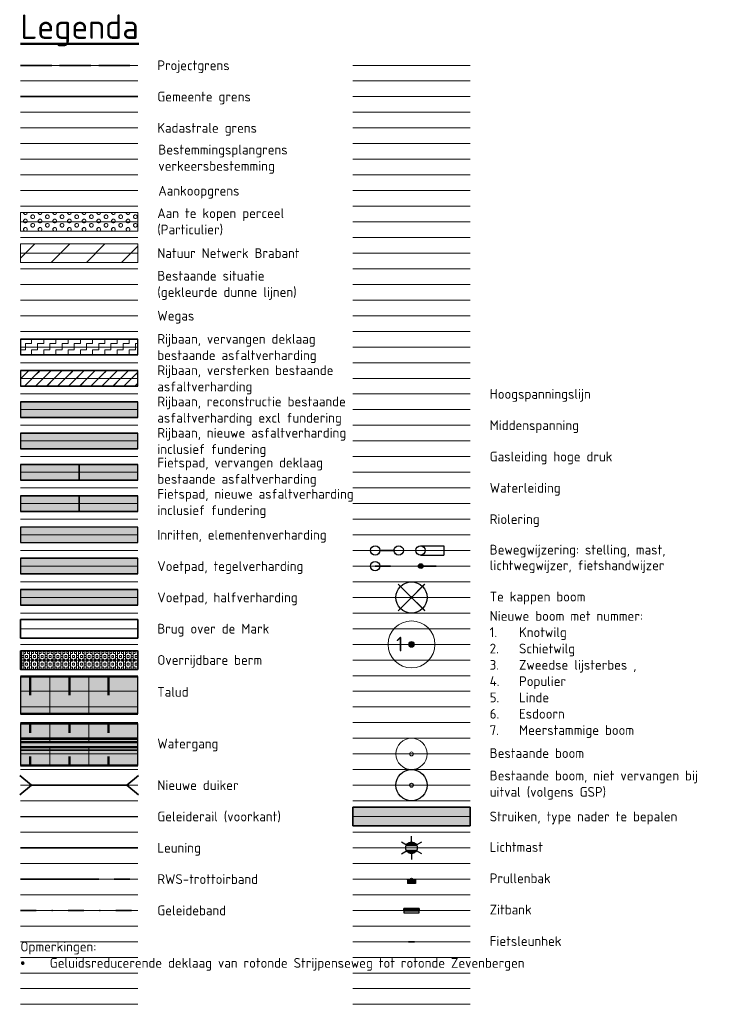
# Model space of a CAD drawing. Header units: metres. Extents: x 780 to 3546, y -363 to 107.
# Tile 5 of 18: x 1080 to 1168, y -51 to 75. Entities that reach past the tile are written whole.
import ezdxf
from ezdxf.enums import TextEntityAlignment as Align
from ezdxf.lldxf.tags import DXFTag

# ---------------------------------------------------------------- set-up
doc = ezdxf.new("R2010")
doc.units = ezdxf.units.M
for name, pattern in [('AM-AS', [16, 10, -2, 2, -2]), ('VH-GELEIDEBAND-SO', [6, 2, -2, 0, -2]), ('VH-RWSBAND-SO', [24, 10, -2, 2, -2, 2, -2, 2, -2]), ('XX-SYSTEEMGRENS', [5, 4, -1])]:
    doc.linetypes.add(name, pattern=pattern)
doc.layers.add('000___Hulplijn', color=150, linetype='Continuous', plot=False)
for name, color, linetype, lineweight in [('B-WE-GR-BOOM-S', 253, 'Continuous', 25), ('B-WE-GR-BOOM_NIETVERVANGEN-S', 162, 'Continuous', 25), ('B-WE-KG-GRENS_PERCEEL-G', 150, 'KG-PERCEEL', 18), ('B-WE-KL-ET_HS_LANDELIJK HOOGSPANNINGSNET_TENNET TSO-G', 10, 'KL-HS-N', 18), ('B-WE-KL-ET_MS_ENEXIS NETBEHEER BV-G', 130, 'KL-MS-N', 18), ('B-WE-RI-DRUK-G', 210, 'RI-PERS', 18), ('BEL_NAB_10_NNBO_V', 7, 'Continuous', 0), ('bos', 95, 'Continuous', 18), ('N-WE-AM-AS_WEG-G', 10, 'AM-AS', 18), ('N-WE-BV-GELEIDECONSTRUCTIE_GELEIDERAIL-G', 210, 'BV-GELEIDERAIL', 25), ('N-WE-BV-LEUNING-G', 210, 'BV-LEUNING', 35), ('N-WE-GR-BOOM-S', 90, 'Continuous', 25), ('N-WE-GR-STRUIK-G', 90, 'Continuous', 35), ('N-WE-GW-GRONDWERKLIJN-G', 90, 'Continuous', 50), ('N-WE-GW-TALUD-V', 76, 'Continuous', 18), ('N-WE-GW-TALUDARCERING-S', 90, 'Continuous', 25), ('N-WE-GW-TALUDARCERING_KORT-G', 90, 'Continuous', 50), ('N-WE-GW-TALUDARCERING_LANG-G', 90, 'Continuous', 18), ('N-WE-GW-WATERGANG_TALUD-V', 126, 'Continuous', 18), ('N-WE-IE-MEUBILAIR_WEGMEUBILAIR_AFVALBAK-S-500', 7, 'Continuous', 25), ('N-WE-IE-MEUBILAIR_WEGMEUBILAIR_FIETSENREK-S', 7, 'Continuous', 25), ('N-WE-IE-MEUBILAIR_WEGMEUBILAIR_LICHTMAST-S-500', 7, 'Continuous', 25), ('N-WE-IE-MEUBILAIR_WEGMEUBILAIR_ZITBANK-S', 7, 'Continuous', 25), ('N-WE-KG-GRENS_GEMEENTE-G', 150, 'KG-GEMEENTE', 35), ('N-WE-KG-GRENS_PERCEEL-G', 10, 'KG-PERCEEL', 18), ('N-WE-KG-GRENS_SYSTEEMGRENS-G', 7, 'XX-SYSTEEMGRENS', 35), ('N-WE-KW-KUNSTWERK-G', 170, 'Continuous', 35), ('N-WE-VH-HALFVERHARDING_GRASBETONSTEEN-A-500', 132, 'Continuous', 18), ('N-WE-VH-KANTOPSLUITING_GELEIDEBAND-G', 20, 'VH-GELEIDEBAND-SO', 35), ('N-WE-VH-KANTOPSLUITING_TROTTOIRBAND_RWS-G', 210, 'VH-RWSBAND-SO', 35), ('N-WE-VH-KANTVERHARDING-G', 210, 'Continuous', 35), ('N-WE-VH-KANTVERHARDING-G_2', 4, 'Continuous', 35), ('N-WE-VH-KANTVERHARDING-G_3', 221, 'Continuous', 35), ('N-WE-VW-BEWEGWIJZERING_DRAAGCONSTRUCTIE-S', 10, 'Continuous', 25), ('N-WE-WH-DUIKER-G', 150, 'Continuous', 35), ('Verkeersbestemmingen', 1, 'Continuous', 13), ('X-XX-AL-LEGENDA-T25', 7, 'Continuous', 25), ('X-XX-AL-LEGENDA-T50', 7, 'Continuous', 50), ('X-XX-AL-REFERENTIE-G', 7, 'Continuous', 18)]:
    doc.layers.add(name, color=color, linetype=linetype, lineweight=lineweight)
for name, color, linetype, lineweight, true_color in [('B-WE-KL-GAS_HD-G', 30, 'KL-GAS-HD-N', 18, 0xff7f00), ('B-WE-KL-WATER-G', 5, 'KL-WATER-N', 18, 0x0000ff), ('N-WE-GR-STRUIK-V', 7, 'Continuous', 18, 0x00a500), ('N-WE-GW-WATERGANG_WATERLIJN-V', 7, 'Continuous', 18, 0x006892), ('N-WE-KG-GRONDEIGENDOM-A', 7, 'Continuous', 18, 0xb8ffff), ('N-WE-VH-GESLOTENVERHARDING_ASFALT-V', 7, 'Continuous', 18, 0x5272ad), ('N-WE-VH-GESLOTENVERHARDING_ASFALT_DEKLAAG-V', 7, 'Continuous', 18, 0x97aace), ('N-WE-VH-GESLOTENVERHARDING_ASFALT_DEKLAAG_VERSTERKEN-V', 7, 'Continuous', 18, 0x6abe97), ('N-WE-VH-GESLOTENVERHARDING_ASFALT_RECONSTRUCTIE-V', 7, 'Continuous', 18, 0x97aace), ('N-WE-VH-GESLOTENVERHARDING_FIETSPAD_ASFALT-V', 7, 'Continuous', 18, 0x7db5ae), ('N-WE-VH-GESLOTENVERHARDING_FIETSPAD_ASFALT_DEKLAAG-V', 7, 'Continuous', 18, 0xb0ddda), ('N-WE-VH-GESLOTENVERHARDING_FIETSPAD_ASFALT_ROOD-V', 7, 'Continuous', 18, 0xdc6556), ('N-WE-VH-HALFVERHARDING-V', 7, 'Continuous', 18, 0xdbdb00), ('N-WE-VH-OPENVERHARDING_BETONSTRAATSTEEN-V', 7, 'Continuous', 18, 0xe085ff), ('N-WE-VH-OPENVERHARDING_BETONTEGELS-V', 7, 'Continuous', 18, 0xc2c2c2), ('V-WE-GR-BOOM-S', 3, 'Continuous', 25, 0x00ff00)]:
    doc.layers.add(name, color=color, linetype=linetype, lineweight=lineweight, true_color=true_color)
doc.layers.add('X-XX-AL-HULPLIJN-GN', color=7, linetype='Continuous', lineweight=13, true_color=0x9b039b, plot=False)
doc.styles.add('NLCS-ISO', font='NLCS-ISO.ttf')
doc.styles.add('NLCS-ISO-M500-T25', font='NLCS-ISO.ttf', dxfattribs={"height": 1.25})
doc.styles.add('NLCS-ISO-M500-T50', font='NLCS-ISO.ttf', dxfattribs={"height": 2.5})
doc.styles.add('NLCS-ISO-T25', font='NLCS-ISO.ttf')
doc.linetypes.add('BV-GELEIDERAIL', pattern='A,10,-3,[108,NLCS.SHX,S=1,R=0,X=0,Y=0],-3', length=16)
doc.linetypes.add('BV-LEUNING', pattern='A,1,[69,NLCS.shx,S=0.2,R=0,X=0,Y=0],1', length=2)
doc.linetypes.add('KG-GEMEENTE', pattern='A,1,-2.25,[5,NLCS.SHX,S=1,R=0,X=0,Y=0],-2.25', length=5.5)
tags = doc.linetypes.add('KG-PERCEEL', pattern='A,5.5,-2,["P",Standard,S=1.8,R=0,X=-0.5,Y=-0.9],-2,5.5,-2,[5,NLCS.SHX,S=0.75,R=0,X=0,Y=0],-2', length=19).pattern_tags.tags
tags[6] = DXFTag(74, 10)
tags = doc.linetypes.add('KL-GAS-HD-N', pattern='A,4,-1,[69,NLCS.SHX,S=0.5,R=0,X=0,Y=0],-1,4,-1,["H",Standard,S=1,R=0,X=0,Y=-0.5],-2', length=13).pattern_tags.tags
tags[18] = DXFTag(74, 10)
tags = doc.linetypes.add('KL-HS-N', pattern='A,4,-1,[103,NLCS.SHX,S=0.75,R=0,X=0,Y=0],-1,4,-1,["H",Standard,S=1,R=0,X=0,Y=-0.5],-2', length=13).pattern_tags.tags
tags[18] = DXFTag(74, 10)
tags = doc.linetypes.add('KL-MS-N', pattern='A,4,-1,[103,NLCS.SHX,S=0.75,R=0,X=0,Y=0],-1,4,-1,["M",Standard,S=1,R=0,X=0,Y=-0.5],-2', length=13).pattern_tags.tags
tags[18] = DXFTag(74, 10)
doc.linetypes.add('KL-WATER-N', pattern='A,7,-0.5,[168,NLCS.SHX,S=0.75,R=0,X=0.75,Y=0],-2', length=9.5)
tags = doc.linetypes.add('RI-PERS', pattern='A,7,-2,["P",Standard,S=1.8,R=0,X=-0.5,Y=-0.9],-2,7,-2,[102,NLCS.SHX,S=1,R=180,X=0,Y=0],-2', length=22).pattern_tags.tags
tags[6] = DXFTag(74, 10)

# ---------------------------------------------------------------- blocks, each defined once
blk = doc.blocks.new('V-SGR-BOOM_01')
at = {"ltscale": 0.1}
h = blk.add_hatch(color=256, dxfattribs=at)
edge = h.paths.add_edge_path()
edge.add_arc((0, 0), 0.15, 0, 360)
at = {"color": 1, "lineweight": -3, "true_color": 0xff0000, "const_width": 0.2, "flags": 128}
for points in [[(2.15, 2.15), (-2.15, -2.15)], [(-2.15, 2.15), (2.15, -2.15)]]:
    blk.add_lwpolyline(points, dxfattribs=at)
for radius in [2.5, 0.045]:
    blk.add_circle((0, 0), radius)
at = {"ltscale": 0.1}
blk.add_circle((0, 0), 0.15, dxfattribs=at)
blk = doc.blocks.new('*U13')
at = {"layer": 'X-XX-AL-HULPLIJN-GN', "flags": 128}
blk.add_lwpolyline([(-7.5, 0), (7.5, 0)], dxfattribs=at)
blk = doc.blocks.new('*U14')
at = {"layer": '000___Hulplijn', "color": 0, "linetype": 'ByBlock', "lineweight": -2, "transparency": 16777216}
for p in [(0, 0), (0, -2), (0, -4), (0, -6), (0, -8), (0, -10), (0, -12), (0, -14), (0, -16), (0, -18), (0, -20), (0, -22), (0, -24), (0, -26), (0, -28), (0, -30), (0, -32), (0, -34), (0, -36), (0, -38), (0, -40), (0, -42), (0, -44), (0, -46), (0, -48), (0, -50), (0, -52), (0, -54), (0, -56), (0, -58), (0, -60), (0, -62), (0, -64), (0, -66), (0, -68), (0, -70), (0, -72), (0, -74), (0, -76), (0, -78), (0, -80), (0, -82), (0, -84), (0, -86), (0, -88), (0, -90), (0, -92), (0, -94), (0, -96), (0, -98), (0, -100), (0, -102), (0, -104), (0, -106), (0, -108), (0, -110), (0, -112), (0, -114), (0, -116), (0, -118), (0, -120)]:
    blk.add_blockref('*U13', p, dxfattribs=at)
blk = doc.blocks.new('*U15')
at = {"layer": 'N-WE-GW-TALUDARCERING_KORT-G'}
for p, q in [((104851.15, 400650.89), (104851.15, 400648.52)), ((104856.15, 400650.89), (104856.15, 400648.52)), ((104861.15, 400650.89), (104861.15, 400648.52))]:
    blk.add_line(p, q, dxfattribs=at)
at = {"layer": 'N-WE-GW-TALUDARCERING_LANG-G'}
for p, q in [((104853.65, 400650.89), (104853.65, 400646.14)), ((104858.65, 400650.89), (104858.65, 400646.14))]:
    blk.add_line(p, q, dxfattribs=at)
blk = doc.blocks.new('*U17')
for p, q in [((0, 0), (-1.5, 1.25)), ((0, 0), (-1.5, -1.25)), ((0, 0), (12.21, 0)), ((12.21, 0), (13.71, 1.25)), ((12.21, 0), (13.71, -1.25))]:
    blk.add_line(p, q)
blk = doc.blocks.new('SGR-BOOM_01-SO')
at = {"color": 0, "linetype": 'ByBlock', "lineweight": -2}
for radius in [2, 0.25]:
    blk.add_circle((0, 0), radius, dxfattribs=at)
blk = doc.blocks.new('SIE-WEG_LICHTMAST-SO')
h = blk.add_hatch(color=256)
h.paths.add_polyline_path([(1.38, 0.59, 0.658505), (-1.38, 0.59)])
h.paths.add_polyline_path([(-1.38, -0.59, 0.658505), (1.38, -0.59)])
at = {"flags": 128}
for points in [[(0, 1.5), (0, 3)], [(-2.6, 1.5), (-1.3, 0.75)], [(-1.38, 0.59), (1.38, 0.59)], [(1.3, 0.75), (2.6, 1.5)], [(-2.6, -1.5), (-1.3, -0.75)], [(-1.38, -0.59), (1.38, -0.59)], [(0, -1.5), (0, -3)], [(2.6, -1.5), (1.3, -0.75)]]:
    blk.add_lwpolyline(points, dxfattribs=at)
blk.add_circle((0, 0), 1.5)
at = {"style": 'NLCS-ISO'}
blk.add_attdef('TYPE', text='', height=1.8, dxfattribs=at).set_placement((0, 3), align=Align.BOTTOM_CENTER)
blk = doc.blocks.new('SIE-WEG_AFVALBAK_01-SO')
for p, q in [((2, -0.45), (-2, -0.45)), ((-1.7, -0.98), (-2, -0.45)), ((-2, -0.45), (-2, -2.2)), ((-1.7, -1.26), (-2, -2.2)), ((2, -2.2), (-2, -2.2)), ((1.7, -0.98), (-1.7, -0.98)), ((-1.7, -1.26), (-1.7, -0.98)), ((1.7, -1.26), (-1.7, -1.26)), ((-1.51, -1.48), (-1.67, -1.98)), ((1.67, -1.98), (-1.67, -1.98)), ((1.51, -1.48), (-1.51, -1.48)), ((1.51, -1.48), (1.67, -1.98)), ((1.7, -0.98), (2, -0.45)), ((1.7, -1.26), (1.7, -0.98)), ((1.7, -1.26), (2, -2.2)), ((2, -0.45), (2, -2.2))]:
    blk.add_line(p, q)
blk.add_circle((0, 0), 0.454)
blk = doc.blocks.new('SIE-WEG_ZITBANK_MET_LEUNING')
blk.add_hatch(color=256).paths.add_polyline_path([(-0.98, 0.3), (-0.98, 0.25), (0.98, 0.25), (0.98, 0.3)])
for p, q in [((-0.69, 0.25), (-0.69, 0.17)), ((-0.64, 0.25), (-0.64, 0.17)), ((0.64, 0.25), (0.64, 0.17)), ((0.69, 0.25), (0.69, 0.17)), ((-0.69, -0.11), (-0.69, -0.02)), ((-0.64, -0.11), (-0.64, -0.02)), ((0.64, -0.11), (0.64, -0.02)), ((0.69, -0.11), (0.69, -0.02))]:
    blk.add_line(p, q)
at = {"flags": 128}
for points in [[(-0.98, 0.25), (-0.98, 0.3), (0.98, 0.3), (0.98, 0.25)], [(0.98, 0.17), (0.98, -0.02), (-0.98, -0.02), (-0.98, 0.17)], [(-0.98, -0.11), (-0.98, -0.3), (0.98, -0.3), (0.98, -0.11)]]:
    blk.add_lwpolyline(points, close=True, dxfattribs=at)
blk = doc.blocks.new('SIE-WEG_FIETSNIET')
for p, q in [((-0.38, 0.02), (-0.38, -0.02)), ((0.37, 0.02), (-0.38, 0.02)), ((0.37, 0.02), (0.37, -0.02)), ((0.37, -0.02), (-0.38, -0.02))]:
    blk.add_line(p, q)
for centre in [(-0.38, 0), (0.37, 0)]:
    blk.add_circle(centre, 0.02)
blk = doc.blocks.new('SGR-BOOM_KNOTWILG-SO')
at = {"linetype": 'ByBlock', "lineweight": 18}
h = blk.add_hatch(color=0, dxfattribs=at)
h.dxf.hatch_style = 1
edge = h.paths.add_edge_path()
edge.add_arc((0, 0), 0.25, 0, 360)
at = {"color": 0, "linetype": 'ByBlock', "lineweight": 18}
for radius in [2, 0.25]:
    blk.add_circle((0, 0), radius, dxfattribs=at)
at = {"color": 0, "linetype": 'ByBlock', "lineweight": 18, "style": 'NLCS-ISO-M500-T25'}
blk.add_text('1', height=1.25, dxfattribs=at).set_placement((-1.3, -0.601))
blk = doc.blocks.new('*U43')
at = {"layer": 'N-WE-GW-TALUDARCERING_KORT-G'}
for p, q in [((1081.09, -18.96), (1081.09, -20.15)), ((1086.09, -18.96), (1086.09, -20.15)), ((1091.09, -18.96), (1091.09, -20.15))]:
    blk.add_line(p, q, dxfattribs=at)
at = {"layer": 'N-WE-GW-TALUDARCERING_LANG-G'}
for p, q in [((1083.59, -18.96), (1083.59, -21.34)), ((1088.59, -18.96), (1088.59, -21.34))]:
    blk.add_line(p, q, dxfattribs=at)
blk = doc.blocks.new('*U44')
at = {"layer": 'N-WE-GW-TALUDARCERING_KORT-G'}
for p, q in [((1081.09, -24.34), (1081.09, -23.15)), ((1086.09, -24.34), (1086.09, -23.15)), ((1091.09, -24.34), (1091.09, -23.15))]:
    blk.add_line(p, q, dxfattribs=at)
at = {"layer": 'N-WE-GW-TALUDARCERING_LANG-G'}
for p, q in [((1083.59, -24.34), (1083.59, -21.96)), ((1088.59, -24.34), (1088.59, -21.96))]:
    blk.add_line(p, q, dxfattribs=at)
blk = doc.blocks.new('*U48')
at = {"const_width": 0.1, "flags": 128}
blk.add_lwpolyline([(0.3, 0), (1.2, 0)], dxfattribs=at)
at = {"linetype": 'ByBlock'}
blk.add_circle((0, 0), 0.3, dxfattribs=at)
blk.add_circle((1.5, 0), 0.3)
blk = doc.blocks.new('*U49')
at = {"linetype": 'ByBlock', "const_width": 0.1, "flags": 128}
blk.add_lwpolyline([(0, 0), (1, 0)], dxfattribs=at)
at = {"linetype": 'ByBlock'}
blk.add_circle((0, 0), 0.3, dxfattribs=at)
blk = doc.blocks.new('*U50')
for p, q in [((0, 0.3), (1.5, 0.3)), ((1.5, 0.3), (1.5, -0.3)), ((0, -0.3), (1.5, -0.3))]:
    blk.add_line(p, q)
at = {"linetype": 'ByBlock'}
blk.add_circle((0, 0), 0.3, dxfattribs=at)
blk = doc.blocks.new('*U51')
at = {"linetype": 'ByBlock'}
h = blk.add_hatch(color=256, dxfattribs=at)
h.dxf.hatch_style = 1
edge = h.paths.add_edge_path()
edge.add_arc((0, 0), 0.15, 0, 360)
at = {"linetype": 'ByBlock', "const_width": 0.1, "flags": 128}
blk.add_lwpolyline([(0, 0), (1, 0)], dxfattribs=at)
at = {"linetype": 'ByBlock'}
blk.add_circle((0, 0), 0.15, dxfattribs=at)

msp = doc.modelspace()

# ---------------------------------------------------------------- hatches: boundary and pattern name
at = {"layer": 'bos'}
h = msp.add_hatch(dxfattribs=at)
h.set_pattern_fill('ANSI31', color=61)
h.set_pattern_definition([(45, (-103770.0564, -400570.1076), (-2.24506403, 2.24506403), [])])
h.paths.add_polyline_path([(1094.84, 43.97), (1094.84, 46.35), (1079.84, 46.35), (1079.84, 43.97)])
at = {"layer": 'N-WE-GR-STRUIK-V'}
h = msp.add_hatch(color=256, dxfattribs=at)
h.dxf.hatch_style = 1
h.paths.add_polyline_path([(1137.34, -28.03), (1137.34, -25.65), (1122.34, -25.65), (1122.34, -28.03)])
at = {"layer": 'N-WE-GW-TALUD-V'}
h = msp.add_hatch(color=256, dxfattribs=at)
h.dxf.hatch_style = 1
h.paths.add_polyline_path([(1094.84, -13.71), (1094.84, -8.96), (1079.84, -8.96), (1079.84, -13.71)])
at = {"layer": 'N-WE-GW-WATERGANG_TALUD-V'}
h = msp.add_hatch(color=256, dxfattribs=at)
h.dxf.hatch_style = 1
h.paths.add_polyline_path([(1094.84, -16.96), (1094.84, -14.96), (1079.84, -14.96), (1079.84, -16.96)])
h = msp.add_hatch(color=256, dxfattribs=at)
h.dxf.hatch_style = 1
h.paths.add_polyline_path([(1094.84, -20.34), (1094.84, -18.34), (1079.84, -18.34), (1079.84, -20.34)])
at = {"layer": 'N-WE-GW-WATERGANG_WATERLIJN-V'}
h = msp.add_hatch(color=256, dxfattribs=at)
h.dxf.hatch_style = 1
h.paths.add_polyline_path([(1094.84, -18.34), (1094.84, -16.84), (1079.84, -16.84), (1079.84, -18.34)])
at = {"layer": 'N-WE-KG-GRONDEIGENDOM-A', "ltscale": 2}
h = msp.add_hatch(dxfattribs=at)
h.set_pattern_fill('AKG-GRONDEIGENDOM_LANDBOUW-SO', color=256, scale=0.5, pattern_type=2)
h.set_pattern_definition([(0, (1080.4061, 51.1961), (0.9375, 0.54125), [0.12545, -1.74955]), (180, (1080.53155, 51.66424), (-0.9375, -0.54125), [0.12545, -1.74955]), (270, (1080.2347, 51.4929), (0.9375, -0.54125), [0.12545, -0.9571]), (90, (1080.7029, 51.3674), (-0.9375, 0.54125), [0.12545, -0.9571]), (240, (1080.29745, 51.60154), (-1.4e-05, -1.082524), [0.12545, -1.74955]), (210, (1080.4061, 51.6642), (1.4e-05, -1.082524), [0.12545, -0.9571]), (30, (1080.5315, 51.1961), (-1.4e-05, 1.082524), [0.12545, -0.9571]), (300, (1080.23475, 51.36744), (0.937486, -0.541274), [0.12545, -1.74955]), (120, (1080.7029, 51.4929), (-0.937486, 0.541274), [0.12545, -1.74955]), (330, (1080.2974, 51.2588), (0.937486, 0.541274), [0.12545, -0.9571]), (60, (1080.64015, 51.25884), (1.4e-05, 1.082524), [0.12545, -1.74955]), (150, (1080.6401, 51.6015), (-0.937486, -0.541274), [0.12545, -0.9571])])
h.paths.add_polyline_path([(1094.84, 47.97), (1094.84, 50.35), (1079.84, 50.35), (1079.84, 47.97)])
at = {"layer": 'N-WE-VH-GESLOTENVERHARDING_ASFALT-V'}
h = msp.add_hatch(color=256, dxfattribs=at)
h.dxf.hatch_style = 1
h.paths.add_polyline_path([(1094.84, 20.16), (1094.84, 22.16), (1079.84, 22.16), (1079.84, 20.16)])
at = {"layer": 'N-WE-VH-GESLOTENVERHARDING_ASFALT_DEKLAAG-V'}
h = msp.add_hatch(dxfattribs=at)
h.set_pattern_fill('AVH-ASFALT_FREESVAK-SO', color=256, scale=0.5, pattern_type=2)
h.set_pattern_definition([(0, (0, 0), (0.78125, 0.78125), [0.78125, -0.78125]), (90, (0.78125, 0), (-0.78125, 0.78125), [0.78125, -0.78125])])
h.paths.add_polyline_path([(1094.84, 34.16), (1079.84, 34.16), (1079.84, 32.16), (1094.84, 32.16)])
at = {"layer": 'N-WE-VH-GESLOTENVERHARDING_ASFALT_DEKLAAG_VERSTERKEN-V'}
h = msp.add_hatch(dxfattribs=at)
h.set_pattern_fill('AVH-ASFALT_LAAG2-SOD', color=256, scale=0.5, pattern_type=2)
h.set_pattern_definition([(45, (0, 0), (-0.7071068, 0.7071068), []), (45, (0.03, 0), (-0.7071068, 0.7071068), [0.5, -2.5])])
h.paths.add_polyline_path([(1094.84, 28.16), (1094.84, 30.16), (1079.84, 30.16), (1079.84, 28.16)])
at = {"layer": 'N-WE-VH-GESLOTENVERHARDING_ASFALT_RECONSTRUCTIE-V'}
h = msp.add_hatch(color=256, dxfattribs=at)
h.dxf.hatch_style = 1
h.paths.add_polyline_path([(1094.84, 24.16), (1094.84, 26.16), (1079.84, 26.16), (1079.84, 24.16)])
at = {"layer": 'N-WE-VH-GESLOTENVERHARDING_FIETSPAD_ASFALT-V'}
h = msp.add_hatch(color=256, dxfattribs=at)
h.dxf.hatch_style = 1
h.paths.add_polyline_path([(1087.34, 12.16), (1087.34, 14.16), (1079.84, 14.16), (1079.84, 12.16)])
at = {"layer": 'N-WE-VH-GESLOTENVERHARDING_FIETSPAD_ASFALT_DEKLAAG-V'}
h = msp.add_hatch(color=256, dxfattribs=at)
h.dxf.hatch_style = 1
h.paths.add_polyline_path([(1087.34, 16.16), (1087.34, 18.16), (1079.84, 18.16), (1079.84, 16.16)])
h = msp.add_hatch(color=256, dxfattribs=at)
h.dxf.hatch_style = 1
h.paths.add_polyline_path([(1094.84, 16.16), (1094.84, 18.16), (1087.34, 18.16), (1087.34, 16.16)])
at = {"layer": 'N-WE-VH-GESLOTENVERHARDING_FIETSPAD_ASFALT_ROOD-V'}
h = msp.add_hatch(color=256, dxfattribs=at)
h.dxf.hatch_style = 1
h.paths.add_polyline_path([(1094.84, 12.16), (1094.84, 14.16), (1087.34, 14.16), (1087.34, 12.16)])
at = {"layer": 'N-WE-VH-HALFVERHARDING-V'}
h = msp.add_hatch(color=256, dxfattribs=at)
h.dxf.hatch_style = 1
h.paths.add_polyline_path([(1094.84, 0.16), (1094.84, 2.16), (1079.84, 2.16), (1079.84, 0.16)])
at = {"layer": 'N-WE-VH-HALFVERHARDING_GRASBETONSTEEN-A-500'}
h = msp.add_hatch(dxfattribs=at)
h.set_pattern_fill('AVH-GRASBETONSTEEN_01-SO', color=256, scale=0.5, pattern_type=2)
h.set_pattern_definition([(90, (2e-10, -19), (-1, 6e-17), []), (90, (0.25, -19), (-1, 6e-17), []), (0, (2e-10, -19), (0, 1), [-0.25, 0.25]), (0, (2e-10, -18.75), (0, 1), [-0.25, 0.25]), (0, (2e-10, -18.5), (0, 1), [0.25, -0.25]), (0, (2e-10, -18.25), (0, 1), [0.25, -0.25]), (90, (0.5, -19), (-1, 6e-17), [0.25, -0.25]), (90, (0.75, -19), (-1, 6e-17), [0.25, -0.25])])
h.paths.add_polyline_path([(1079.84, -5.65), (1094.84, -5.65), (1094.84, -8.03), (1079.84, -8.03)])
at = {"layer": 'N-WE-VH-OPENVERHARDING_BETONSTRAATSTEEN-V'}
h = msp.add_hatch(color=256, dxfattribs=at)
h.dxf.hatch_style = 1
h.paths.add_polyline_path([(1094.84, 8.16), (1094.84, 10.16), (1079.84, 10.16), (1079.84, 8.16)])
at = {"layer": 'N-WE-VH-OPENVERHARDING_BETONTEGELS-V'}
h = msp.add_hatch(color=256, dxfattribs=at)
h.dxf.hatch_style = 1
h.paths.add_polyline_path([(1094.84, 4.16), (1094.84, 6.16), (1079.84, 6.16), (1079.84, 4.16)])

# ---------------------------------------------------------------- linework, layer by layer
at = {"layer": '000___Hulplijn'}
for points in [[(1094.84, 32.16), (1094.84, 34.16), (1079.84, 34.16), (1079.84, 32.16)], [(1094.84, 28.16), (1094.84, 30.16), (1079.84, 30.16), (1079.84, 28.16)], [(1094.84, 24.16), (1094.84, 26.16), (1079.84, 26.16), (1079.84, 24.16)], [(1094.84, 20.16), (1094.84, 22.16), (1079.84, 22.16), (1079.84, 20.16)], [(1087.34, 16.16), (1087.34, 18.16), (1079.84, 18.16), (1079.84, 16.16)], [(1094.84, 16.16), (1094.84, 18.16), (1087.34, 18.16), (1087.34, 16.16)], [(1087.34, 12.16), (1087.34, 14.16), (1079.84, 14.16), (1079.84, 12.16)], [(1094.84, 12.16), (1094.84, 14.16), (1087.34, 14.16), (1087.34, 12.16)], [(1094.84, 8.16), (1094.84, 10.16), (1079.84, 10.16), (1079.84, 8.16)], [(1094.84, 4.16), (1094.84, 6.16), (1079.84, 6.16), (1079.84, 4.16)], [(1094.84, 0.16), (1094.84, 2.16), (1079.84, 2.16), (1079.84, 0.16)], [(1094.84, -13.71), (1094.84, -8.96), (1079.84, -8.96), (1079.84, -13.71)], [(1094.84, -16.96), (1094.84, -14.96), (1079.84, -14.96), (1079.84, -16.96)], [(1094.84, -18.34), (1094.84, -16.84), (1079.84, -16.84), (1079.84, -18.34)], [(1094.84, -20.34), (1094.84, -18.34), (1079.84, -18.34), (1079.84, -20.34)]]:
    msp.add_lwpolyline(points, close=True, dxfattribs=at)
at = {"layer": 'B-WE-KG-GRENS_PERCEEL-G'}
msp.add_line((1079.84, 61.16), (1094.84, 61.16), dxfattribs=at)
at = {"layer": 'B-WE-KL-ET_HS_LANDELIJK HOOGSPANNINGSNET_TENNET TSO-G', "lineweight": 5}
msp.add_line((1122.34, 27.16), (1137.34, 27.16), dxfattribs=at)
at = {"layer": 'B-WE-KL-ET_MS_ENEXIS NETBEHEER BV-G', "lineweight": 5}
msp.add_line((1122.34, 23.16), (1137.34, 23.16), dxfattribs=at)
at = {"layer": 'B-WE-KL-GAS_HD-G', "lineweight": 5}
msp.add_line((1122.34, 19.16), (1137.34, 19.16), dxfattribs=at)
at = {"layer": 'B-WE-KL-WATER-G', "lineweight": 5}
msp.add_line((1122.34, 15.16), (1137.34, 15.16), dxfattribs=at)
at = {"layer": 'B-WE-RI-DRUK-G', "lineweight": 5}
msp.add_line((1122.34, 11.16), (1137.34, 11.16), dxfattribs=at)
at = {"layer": 'BEL_NAB_10_NNBO_V'}
for points in [[(1094.84, 47.97), (1094.84, 50.35), (1079.84, 50.35), (1079.84, 47.97)], [(1094.84, 43.97), (1094.84, 46.35), (1079.84, 46.35), (1079.84, 43.97)]]:
    msp.add_lwpolyline(points, close=True, dxfattribs=at)
at = {"layer": 'N-WE-AM-AS_WEG-G', "linetype": 'AM-AS', "lineweight": 18}
msp.add_line((1079.84, 37.16), (1094.84, 37.16), dxfattribs=at)
at = {"layer": 'N-WE-BV-GELEIDECONSTRUCTIE_GELEIDERAIL-G'}
msp.add_line((1079.84, -26.84), (1094.84, -26.84), dxfattribs=at)
at = {"layer": 'N-WE-BV-LEUNING-G'}
msp.add_line((1079.84, -30.84), (1094.84, -30.84), dxfattribs=at)
at = {"layer": 'N-WE-GR-STRUIK-G', "flags": 128}
msp.add_lwpolyline([(1137.34, -28.03), (1137.34, -25.65), (1122.34, -25.65), (1122.34, -28.03)], close=True, dxfattribs=at)
at = {"layer": 'N-WE-GW-GRONDWERKLIJN-G', "ltscale": 2}
for p, q in [((1079.84, -8.96), (1094.84, -8.96)), ((1079.84, -13.71), (1094.84, -13.71)), ((1079.84, -14.96), (1094.84, -14.96)), ((1079.84, -17.34), (1094.84, -17.34)), ((1079.84, -17.96), (1094.84, -17.96)), ((1079.84, -20.34), (1094.84, -20.34))]:
    msp.add_line(p, q, dxfattribs=at)
at = {"layer": 'N-WE-KG-GRENS_GEMEENTE-G'}
msp.add_line((1079.84, 65.16), (1094.84, 65.16), dxfattribs=at)
at = {"layer": 'N-WE-KG-GRENS_PERCEEL-G'}
msp.add_line((1079.84, 53.16), (1094.84, 53.16), dxfattribs=at)
at = {"layer": 'N-WE-KG-GRENS_SYSTEEMGRENS-G'}
msp.add_line((1079.84, 69.16), (1094.84, 69.16), dxfattribs=at)
at = {"layer": 'N-WE-KW-KUNSTWERK-G', "ltscale": 2}
for p, q in [((1079.84, -1.65), (1094.84, -1.65)), ((1079.84, -1.65), (1079.84, -4.03)), ((1094.84, -1.65), (1094.84, -4.03)), ((1079.84, -4.03), (1094.84, -4.03))]:
    msp.add_line(p, q, dxfattribs=at)
at = {"layer": 'N-WE-VH-KANTOPSLUITING_GELEIDEBAND-G'}
msp.add_line((1079.84, -38.84), (1094.84, -38.84), dxfattribs=at)
at = {"layer": 'N-WE-VH-KANTOPSLUITING_TROTTOIRBAND_RWS-G'}
msp.add_line((1079.84, -34.84), (1094.84, -34.84), dxfattribs=at)
at = {"layer": 'N-WE-VH-KANTVERHARDING-G', "ltscale": 2}
for p, q in [((1079.84, 34.16), (1094.84, 34.16)), ((1079.84, 32.16), (1094.84, 32.16)), ((1079.84, 30.16), (1094.84, 30.16)), ((1079.84, 28.16), (1094.84, 28.16)), ((1079.84, 26.16), (1094.84, 26.16)), ((1079.84, 24.16), (1094.84, 24.16)), ((1079.84, 22.16), (1094.84, 22.16)), ((1079.84, 20.16), (1094.84, 20.16)), ((1079.84, 6.16), (1094.84, 6.16)), ((1079.84, 4.16), (1094.84, 4.16))]:
    msp.add_line(p, q, dxfattribs=at)
msp.add_lwpolyline([(1079.84, -5.65), (1094.84, -5.65), (1094.84, -8.03), (1079.84, -8.03)], close=True, dxfattribs=at)
at = {"layer": 'N-WE-VH-KANTVERHARDING-G_2', "ltscale": 2}
for p, q in [((1079.84, 18.16), (1094.84, 18.16)), ((1079.84, 16.16), (1094.84, 16.16)), ((1079.84, 14.16), (1094.84, 14.16)), ((1079.84, 12.16), (1094.84, 12.16))]:
    msp.add_line(p, q, dxfattribs=at)
at = {"layer": 'N-WE-VH-KANTVERHARDING-G_3', "ltscale": 2}
for p, q in [((1079.84, 2.16), (1094.84, 2.16)), ((1079.84, 0.16), (1094.84, 0.16))]:
    msp.add_line(p, q, dxfattribs=at)
at = {"layer": 'Verkeersbestemmingen'}
msp.add_line((1079.84, 57.16), (1094.84, 57.16), dxfattribs=at)
at = {"layer": 'X-XX-AL-REFERENTIE-G', "color": 4, "lineweight": 5}
msp.add_line((1079.84, 41.16), (1094.84, 41.16), dxfattribs=at)

# ---------------------------------------------------------------- block references
at = {"layer": '000___Hulplijn', "ltscale": 2}
for p in [(1087.34, 69.16), (1129.84, 69.16)]:
    msp.add_blockref('*U14', p, dxfattribs=at)
at = {"layer": 'B-WE-GR-BOOM-S', "lineweight": 5}
msp.add_blockref('SGR-BOOM_01-SO', (1129.84, -18.84), dxfattribs=at)
at = {"layer": 'B-WE-GR-BOOM_NIETVERVANGEN-S'}
msp.add_blockref('SGR-BOOM_01-SO', (1129.84, -22.84), dxfattribs=at)
at = {"layer": 'N-WE-GR-BOOM-S', "xscale": 1.5, "yscale": 1.5, "zscale": 1.5}
msp.add_blockref('SGR-BOOM_KNOTWILG-SO', (1129.84, -4.84), dxfattribs=at)
at = {"layer": 'N-WE-GW-TALUDARCERING-S'}
for name, p in [('*U15', (-103770.06, -400659.86)), ('*U43', (0, 4)), ('*U44', (0, 4))]:
    msp.add_blockref(name, p, dxfattribs=at)
at = {"layer": 'N-WE-IE-MEUBILAIR_WEGMEUBILAIR_AFVALBAK-S-500', "xscale": 0.25, "yscale": 0.25, "zscale": 0.25}
msp.add_blockref('SIE-WEG_AFVALBAK_01-SO', (1129.84, -34.84), dxfattribs=at)
at = {"layer": 'N-WE-IE-MEUBILAIR_WEGMEUBILAIR_FIETSENREK-S'}
msp.add_blockref('SIE-WEG_FIETSNIET', (1129.84, -42.86), dxfattribs=at)
at = {"layer": 'N-WE-IE-MEUBILAIR_WEGMEUBILAIR_LICHTMAST-S-500', "xscale": 0.5, "yscale": 0.5, "zscale": 0.5}
msp.add_blockref('SIE-WEG_LICHTMAST-SO', (1129.84, -30.84), dxfattribs=at)
at = {"layer": 'N-WE-IE-MEUBILAIR_WEGMEUBILAIR_ZITBANK-S'}
msp.add_blockref('SIE-WEG_ZITBANK_MET_LEUNING', (1129.84, -38.84), dxfattribs=at)
at = {"layer": 'N-WE-VW-BEWEGWIJZERING_DRAAGCONSTRUCTIE-S'}
for name, p, xscale, yscale, zscale in [('*U48', (1125.2, 7.16), 2, 2, 2), ('*U50', (1130.99, 7.16), 1.999999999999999, 1.999999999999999, 1.999999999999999), ('*U49', (1125.19, 5.16), 2, 2, 2), ('*U51', (1131.03, 5.16), 1.999999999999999, 1.999999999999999, 1.999999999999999)]:
    msp.add_blockref(name, p, dxfattribs=dict(at, xscale=xscale, yscale=yscale, zscale=zscale))
at = {"layer": 'N-WE-WH-DUIKER-G'}
msp.add_blockref('*U17', (1081.24, -22.84), dxfattribs=at)
at = {"layer": 'V-WE-GR-BOOM-S', "xscale": 0.8000000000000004, "yscale": 0.8000000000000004, "zscale": 0.8000000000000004, "rotation": 0.2169203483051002}
msp.add_blockref('V-SGR-BOOM_01', (1129.84, 1.16), dxfattribs=at)

# ---------------------------------------------------------------- texts
at = {"layer": 'X-XX-AL-LEGENDA-T25', "style": 'NLCS-ISO-T25'}
for s, p in [('Projectgrens', (1097.34, 68.54)), ('Gemeente grens', (1097.34, 64.54)), ('Kadastrale grens', (1097.34, 60.54)), ('Wegas', (1097.34, 36.54)), ('Hoogspanningslijn', (1139.84, 26.54)), ('Middenspanning', (1139.84, 22.54)), ('Gasleiding hoge druk', (1139.84, 18.54)), ('Waterleiding', (1139.84, 14.54)), ('Riolering', (1139.84, 10.54)), ('Bewegwijzering: stelling, mast,', (1139.84, 6.64)), ('Voetpad, tegelverharding', (1097.34, 4.54)), ('lichtwegwijzer, fietshandwijzer', (1139.84, 4.64)), ('Voetpad, halfverharding', (1097.34, 0.54)), ('Te kappen boom', (1139.84, 0.64)), ('Talud', (1097.34, -11.54)), ('Watergang', (1097.34, -18.14)), ('Nieuwe duiker', (1097.34, -23.46)), ('Geleiderail (voorkant)', (1097.34, -27.46)), ('Leuning', (1097.34, -31.46))]:
    msp.add_text(s, height=1.25, dxfattribs=at).set_placement(p)
at = {"layer": 'X-XX-AL-LEGENDA-T25', "char_height": 1.25, "style": 'NLCS-ISO-T25'}
for s, insert, width, attachment_point in [('Bestemmingsplangrens verkeersbestemming', (1097.47, 57.16), 29.1049, 4), ('Aankoopgrens', (1097.47, 53.76), 31.474, 1), ('Aan te kopen perceel (Particulier)', (1097.34, 49.16), 21.7393, 4), ('Natuur Netwerk Brabant', (1097.34, 45.79), 24.3641, 1), ('Bestaande situatie (gekleurde dunne lijnen)', (1097.34, 41.04), 18.1224, 4), ('Rijbaan, vervangen deklaag bestaande asfaltverharding', (1097.34, 32.97), 24.166, 4), ('Rijbaan, versterken bestaande asfaltverharding', (1097.34, 28.97), 29.2167, 4), ('Rijbaan, reconstructie bestaande asfaltverharding excl fundering', (1097.34, 24.97), 29.2167, 4), ('Rijbaan, nieuwe asfaltverharding inclusief fundering', (1097.34, 20.97), 29.2167, 4), ('Fietspad, vervangen deklaag bestaande asfaltverharding ', (1097.34, 17.16), 29.2167, 4), ('Fietspad, nieuwe asfaltverharding inclusief fundering', (1097.34, 13.16), 29.2167, 4), ('Inritten, elementenverharding', (1097.34, 9.79), 23.1665, 1), ('Brug over de Mark', (1097.34, -2.21), 24.3641, 1), ('Overrijdbare berm', (1097.34, -6.21), 24.3641, 1), ('Bestaande boom', (1139.84, -18.11), 16.7714, 1), ('Bestaande boom, niet vervangen bij uitval (volgens GSP) ', (1139.84, -22.84), 30.5154, 4), ('Struiken, type nader te bepalen', (1139.84, -26.21), 33.1918, 1), ('Lichtmast ', (1139.84, -30.11), 32.3051, 1), ('RWS-trottoirband', (1097.34, -34.21), 24.3641, 1), ('Prullenbak', (1139.84, -34.11), 32.3051, 1), ('Geleideband', (1097.34, -38.21), 24.3641, 1), ('Zitbank', (1139.84, -38.11), 32.3051, 1), ('Opmerkingen:\\P\\pxi-3,l3,t3;{\\fSymbol|b0|i0|c2|p18;·^I}Geluidsreducerende deklaag van rotonde Strijpenseweg tot rotonde Zevenbergen', (1079.84, -42.84), 69.7759, 1), ('Fietsleunhek', (1139.84, -42.13), 32.3051, 1)]:
    msp.add_mtext(s, dxfattribs=dict(at, insert=insert, width=width, attachment_point=attachment_point))
at = {"layer": 'X-XX-AL-LEGENDA-T25', "insert": (1139.84, -0.58), "char_height": 1.25, "width": 25.3134, "attachment_point": 1, "line_spacing_factor": 1.92, "style": 'NLCS-ISO-T25'}
msp.add_mtext('\\pxsm1;Nieuwe boom met nummer: \\P\\pi-3,l3,t3;1.^IKnotwilg  \\P2.^ISchietwilg \\P3.^IZweedse lijsterbes , \\P4.^IPopulier  \\P5.^ILinde \\P6.^IEsdoorn \\P7.^IMeerstammige boom', dxfattribs=at)
at = {"layer": 'X-XX-AL-LEGENDA-T50', "insert": (1079.84, 71.6), "char_height": 3.125, "attachment_point": 7, "style": 'NLCS-ISO-M500-T50'}
msp.add_mtext('{\\LLegenda}', dxfattribs=at)

doc.saveas('drawing.dxf')
